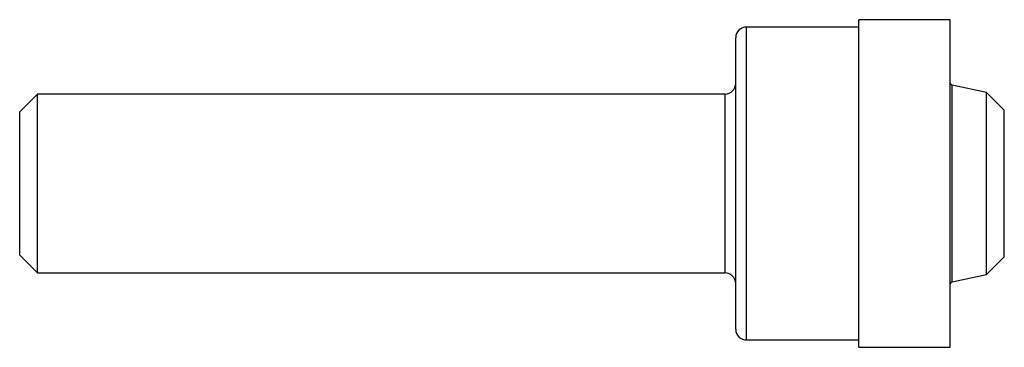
# Model space of a CAD drawing. Header units: inches. Extents: x 0 to 2.75, y -0.46 to 0.46.
import ezdxf

# ---------------------------------------------------------------- set-up
doc = ezdxf.new("R2010")
doc.units = ezdxf.units.IN
doc.header["$MEASUREMENT"] = 0

msp = doc.modelspace()

# ---------------------------------------------------------------- linework, layer by layer
at = {"color": 7, "linetype": 'Continuous', "lineweight": 25}
for p, q in [((2.599, 0.458), (2.344, 0.458)), ((2.344, -0.458), (2.344, 0.458)), ((2.599, -0.458), (2.599, 0.458)), ((2.344, 0.4375), (2.03, 0.4375)), ((2.03, -0.4375), (2.03, 0.4375)), ((2, -0.4075), (2, 0.4075)), ((2.7, 0.2548), (2.6041, 0.2752)), ((2.6041, -0.2752), (2.6041, 0.2752)), ((0.05, 0.25), (0, 0.2)), ((1.97, 0.25), (0.05, 0.25)), ((0.05, -0.25), (0.05, 0.25)), ((1.97, -0.25), (1.97, 0.25)), ((2.75, 0.2048), (2.7, 0.2548)), ((2.7, -0.2548), (2.7, 0.2548)), ((0, -0.2), (0, 0.2)), ((2.75, -0.2048), (2.75, 0.2048)), ((0, -0.2), (0.05, -0.25)), ((2.7, -0.2548), (2.75, -0.2048)), ((0.05, -0.25), (1.97, -0.25)), ((2.6041, -0.2752), (2.7, -0.2548)), ((2.03, -0.4375), (2.344, -0.4375)), ((2.344, -0.458), (2.599, -0.458))]:
    msp.add_line(p, q, dxfattribs=at)
for centre, radius, start, end in [((2.03, 0.4075), 0.03, 90, 180), ((1.97, 0.28), 0.03, 270, 0), ((2.6055, 0.2815), 0.0065, 180, 258), ((1.97, -0.28), 0.03, 0, 90), ((2.6055, -0.2815), 0.0065, 102, 180), ((2.03, -0.4075), 0.03, 180, 270)]:
    msp.add_arc(centre, radius, start, end, dxfattribs=at)

doc.saveas('drawing.dxf')
